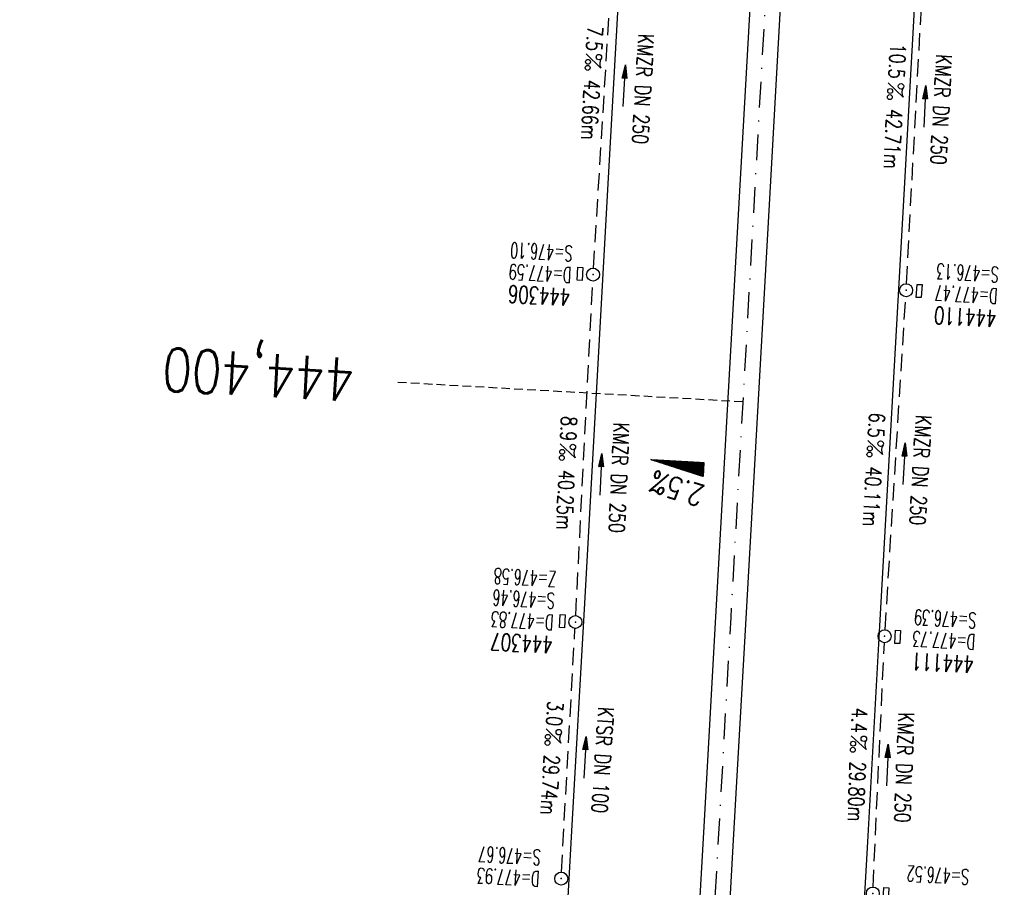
# Model space of a CAD drawing. Extents: x 459406 to 461721, y 413308 to 423218.
# Tile 109 of 256: x 460912 to 461026, y 417095 to 417195. Entities that reach past the tile are written whole.
import ezdxf
from ezdxf.enums import TextEntityAlignment as Align

# ---------------------------------------------------------------- set-up
doc = ezdxf.new("R2010")
doc.units = 0
doc.header["$LTSCALE"] = 2
doc.header["$MEASUREMENT"] = 0
for name, pattern in [('AUSGEZOGEN', [0]), ('GESTRICH-X2', [1.5, 1, -0.5]), ('GESTRICHELT', [0.75, 0.5, -0.25]), ('STRICHPT-X3', [3, 1.5, -0.75, 0, -0.75])]:
    doc.linetypes.add(name, pattern=pattern)
doc.layers.get('0').update_dxf_attribs({"linetype": 'AUSGEZOGEN'})
for name, color, linetype in [('ACHSE', 1, 'STRICHPT-X3'), ('FBR', 8, 'CONTINUOUS'), ('GEF', 7, 'AUSGEZOGEN'), ('HEKTOM', 1, 'GESTRICHELT'), ('KANAL', 7, 'GESTRICH-X2'), ('PFEIL', 7, 'CONTINUOUS'), ('RINNE', 200, 'CONTINUOUS'), ('SCHACHTNR', 6, 'CONTINUOUS'), ('SCHSYMBOL', 7, 'AUSGEZOGEN'), ('TEXTO', 4, 'CONTINUOUS'), ('TEXTU', 4, 'CONTINUOUS')]:
    doc.layers.add(name, color=color, linetype=linetype)
doc.styles.add('ROMANS', font='romans.shx', dxfattribs={"width": 0.8})

# ---------------------------------------------------------------- blocks, each defined once
blk = doc.blocks.new('PROM')
blk.add_line((1.57, 1.82), (0.02, 0.02))
for centre, radius in [((0.32, 1.51), 0.317), ((0.94, 0.29), 0.283), ((1.64, 0.29), 0.283)]:
    blk.add_circle(centre, radius)
blk.add_arc((0.99, 2.68), 1.03, 239.1414, 303.3549)
blk = doc.blocks.new('PFEIL2')
at = {"color": 0}
for p, q in [((0.88, 0), (-2.4, -0.01)), ((0.88, -0.27), (0.88, 0.28)), ((0.88, 0.28), (2.43, 0.01)), ((0.91, 0.27), (0.88, 0.26)), ((0.97, 0.26), (0.88, 0.25)), ((1.02, 0.25), (0.88, 0.23)), ((1.07, 0.24), (0.88, 0.21)), ((1.13, 0.23), (0.88, 0.19)), ((1.18, 0.22), (0.88, 0.17)), ((1.24, 0.21), (0.88, 0.15)), ((1.29, 0.21), (0.88, 0.14)), ((1.34, 0.2), (0.88, 0.12)), ((1.4, 0.19), (0.88, 0.1)), ((1.45, 0.18), (0.88, 0.08)), ((1.51, 0.17), (0.88, 0.06)), ((1.56, 0.16), (0.88, 0.04)), ((1.61, 0.15), (0.88, 0.02)), ((1.67, 0.14), (0.88, 0.01)), ((1.72, 0.13), (0.88, -0.01)), ((1.78, 0.12), (0.88, -0.03)), ((1.83, 0.11), (0.88, -0.05)), ((1.88, 0.1), (0.88, -0.07)), ((1.94, 0.09), (0.88, -0.09)), ((2.05, 0.08), (0.88, -0.12)), ((1.99, 0.08), (0.88, -0.11)), ((2.1, 0.07), (0.88, -0.14)), ((2.15, 0.06), (0.88, -0.16)), ((2.21, 0.05), (0.88, -0.18)), ((2.26, 0.04), (0.88, -0.2)), ((2.32, 0.03), (0.88, -0.22)), ((2.37, 0.02), (0.88, -0.23)), ((2.42, 0.01), (0.88, -0.25)), ((2.43, 0.01), (0.88, -0.27))]:
    blk.add_line(p, q, dxfattribs=at)
blk = doc.blocks.new('GST')
at = {"color": 0}
blk.add_circle((0, 0), 0.75, dxfattribs=at)
blk.add_point((0, 0), dxfattribs=at)
blk = doc.blocks.new('13')
blk.add_lwpolyline([(0.76, 1.22), (-0.75, 1.22), (-0.75, 1.8), (0.76, 1.8)], close=True)
at = {"rotation": 180}
blk.add_blockref('GST', (0, 0), dxfattribs=at)
blk = doc.blocks.new('10')
blk.add_blockref('GST', (0, 0))
blk = doc.blocks.new('17')
blk.add_lwpolyline([(-0.76, -1.22), (0.75, -1.22), (0.75, -1.8), (-0.76, -1.8)], close=True)
blk.add_blockref('GST', (0, 0))
blk = doc.blocks.new('*X8')
at = {"color": 0}
for p, q in [((725.83, 193.84), (727.44, 195.45)), ((725.83, 193.85), (727.43, 195.45)), ((725.83, 193.86), (727.42, 195.45)), ((725.83, 193.87), (727.41, 195.45)), ((725.83, 193.88), (727.4, 195.45)), ((725.83, 193.89), (727.39, 195.45)), ((725.83, 193.9), (727.38, 195.45)), ((725.83, 193.91), (727.37, 195.45)), ((725.83, 193.91), (727.37, 195.45)), ((725.83, 193.92), (727.36, 195.45)), ((725.83, 193.93), (727.35, 195.45)), ((725.83, 193.94), (727.34, 195.45)), ((725.83, 193.95), (727.33, 195.45)), ((725.83, 193.96), (727.32, 195.45)), ((725.83, 193.97), (727.31, 195.45)), ((725.83, 193.98), (727.3, 195.45)), ((725.83, 193.99), (727.29, 195.45)), ((725.83, 193.99), (727.29, 195.45)), ((725.83, 194), (727.28, 195.45)), ((725.83, 194.01), (727.27, 195.45)), ((725.83, 194.02), (727.26, 195.45)), ((725.83, 194.03), (727.25, 195.45)), ((725.83, 194.04), (727.24, 195.45)), ((725.83, 194.05), (727.23, 195.45)), ((725.83, 194.06), (727.22, 195.45)), ((725.83, 194.06), (727.21, 195.45)), ((725.83, 194.07), (727.21, 195.45)), ((725.83, 194.08), (727.2, 195.45)), ((725.83, 194.09), (727.19, 195.45)), ((725.83, 194.1), (727.18, 195.45)), ((725.83, 194.11), (727.17, 195.45)), ((725.83, 194.12), (727.16, 195.45)), ((725.83, 194.13), (727.15, 195.45)), ((725.83, 194.14), (727.14, 195.45)), ((725.83, 194.14), (727.14, 195.45)), ((725.83, 194.15), (727.13, 195.45)), ((725.83, 194.16), (727.12, 195.45)), ((725.83, 194.17), (727.11, 195.45)), ((725.83, 194.18), (727.1, 195.45)), ((725.83, 194.19), (727.09, 195.45)), ((725.83, 194.2), (727.08, 195.45)), ((725.83, 194.21), (727.07, 195.45)), ((725.83, 194.21), (727.06, 195.45)), ((725.83, 194.22), (727.06, 195.45)), ((725.83, 194.23), (727.05, 195.45)), ((725.83, 194.24), (727.04, 195.45)), ((725.83, 194.25), (727.03, 195.45)), ((725.83, 194.26), (727.02, 195.45)), ((725.83, 194.27), (727.01, 195.45)), ((725.83, 194.28), (727, 195.45)), ((725.83, 194.29), (726.99, 195.45)), ((725.83, 194.29), (726.99, 195.45)), ((725.83, 194.3), (726.98, 195.45)), ((725.83, 194.31), (726.97, 195.45)), ((725.83, 194.32), (726.96, 195.45)), ((725.83, 194.33), (726.95, 195.45)), ((725.83, 194.34), (726.94, 195.45)), ((725.83, 194.35), (726.93, 195.45)), ((725.83, 194.36), (726.92, 195.45)), ((725.83, 194.37), (726.91, 195.45)), ((725.83, 194.37), (726.91, 195.45)), ((725.83, 194.38), (726.9, 195.45)), ((725.83, 194.39), (726.89, 195.45)), ((725.83, 194.4), (726.88, 195.45)), ((725.83, 194.41), (726.87, 195.45)), ((725.83, 194.42), (726.86, 195.45)), ((725.83, 194.43), (726.85, 195.45)), ((725.83, 194.44), (726.84, 195.45)), ((725.83, 194.44), (726.83, 195.45)), ((725.83, 194.45), (726.83, 195.45)), ((725.83, 194.46), (726.82, 195.45)), ((725.83, 194.47), (726.81, 195.45)), ((725.83, 194.48), (726.8, 195.45)), ((725.83, 194.49), (726.79, 195.45)), ((725.83, 194.5), (726.78, 195.45)), ((725.83, 194.51), (726.77, 195.45)), ((725.83, 194.52), (726.76, 195.45)), ((725.83, 194.52), (726.76, 195.45)), ((725.83, 194.53), (726.75, 195.45)), ((725.83, 194.54), (726.74, 195.45)), ((725.83, 194.55), (726.73, 195.45)), ((725.83, 194.56), (726.72, 195.45)), ((725.83, 194.57), (726.71, 195.45)), ((725.83, 194.58), (726.7, 195.45)), ((725.83, 194.59), (726.69, 195.45)), ((725.83, 194.59), (726.68, 195.45)), ((725.83, 194.6), (726.68, 195.45)), ((725.83, 194.61), (726.67, 195.45)), ((725.83, 194.62), (726.66, 195.45)), ((725.83, 194.63), (726.65, 195.45)), ((725.83, 194.64), (726.64, 195.45)), ((725.83, 194.65), (726.63, 195.45)), ((725.83, 194.66), (726.62, 195.45)), ((725.83, 194.67), (726.61, 195.45)), ((725.83, 194.67), (726.61, 195.45)), ((725.83, 194.68), (726.6, 195.45)), ((725.83, 194.69), (726.59, 195.45)), ((725.83, 194.7), (726.58, 195.45)), ((725.83, 194.71), (726.57, 195.45)), ((725.83, 194.72), (726.56, 195.45)), ((725.83, 194.73), (726.55, 195.45)), ((725.83, 194.74), (726.54, 195.45)), ((725.83, 194.75), (726.53, 195.45)), ((725.83, 194.75), (726.53, 195.45)), ((725.83, 194.76), (726.52, 195.45)), ((725.83, 194.77), (726.51, 195.45)), ((725.83, 194.78), (726.5, 195.45)), ((725.83, 194.79), (726.49, 195.45)), ((725.83, 194.8), (726.48, 195.45)), ((725.83, 194.81), (726.47, 195.45)), ((725.83, 194.82), (726.46, 195.45)), ((725.83, 194.82), (726.45, 195.45)), ((725.83, 194.83), (726.45, 195.45)), ((725.83, 194.84), (726.44, 195.45)), ((725.83, 194.85), (726.43, 195.45)), ((725.83, 194.86), (726.42, 195.45)), ((725.83, 194.87), (726.41, 195.45)), ((725.83, 194.88), (726.4, 195.45)), ((725.83, 194.89), (726.39, 195.45)), ((725.83, 194.9), (726.38, 195.45)), ((725.83, 194.9), (726.38, 195.45)), ((725.83, 194.91), (726.37, 195.45)), ((725.83, 194.92), (726.36, 195.45)), ((725.83, 194.93), (726.35, 195.45)), ((725.83, 194.94), (726.34, 195.45)), ((725.83, 194.95), (726.33, 195.45)), ((725.83, 194.96), (726.32, 195.45)), ((725.83, 194.97), (726.31, 195.45)), ((725.83, 194.98), (726.3, 195.45)), ((725.83, 194.98), (726.3, 195.45)), ((725.83, 194.99), (726.29, 195.45)), ((725.83, 195), (726.28, 195.45)), ((725.83, 195.01), (726.27, 195.45)), ((725.83, 195.02), (726.26, 195.45)), ((725.83, 195.03), (726.25, 195.45)), ((725.83, 195.04), (726.24, 195.45)), ((725.83, 195.05), (726.23, 195.45)), ((725.83, 195.05), (726.22, 195.45)), ((725.83, 195.06), (726.22, 195.45)), ((725.83, 195.07), (726.21, 195.45)), ((725.83, 195.08), (726.2, 195.45)), ((725.83, 195.09), (726.19, 195.45)), ((725.83, 195.1), (726.18, 195.45)), ((725.83, 195.11), (726.17, 195.45)), ((725.83, 195.12), (726.16, 195.45)), ((725.83, 195.13), (726.15, 195.45)), ((725.83, 195.13), (726.15, 195.45)), ((725.83, 195.14), (726.14, 195.45)), ((725.83, 195.15), (726.13, 195.45)), ((725.83, 195.16), (726.12, 195.45)), ((725.83, 195.17), (726.11, 195.45)), ((725.83, 195.18), (726.1, 195.45)), ((725.83, 195.19), (726.09, 195.45)), ((725.83, 195.2), (726.08, 195.45)), ((725.83, 195.2), (726.07, 195.45)), ((725.83, 195.21), (726.07, 195.45)), ((725.83, 195.22), (726.06, 195.45)), ((725.83, 195.23), (726.05, 195.45)), ((725.83, 195.24), (726.04, 195.45)), ((725.83, 195.25), (726.03, 195.45)), ((725.83, 195.26), (726.02, 195.45)), ((725.83, 195.27), (726.01, 195.45)), ((725.83, 195.28), (726, 195.45)), ((725.83, 195.28), (726, 195.45)), ((725.83, 195.29), (725.99, 195.45)), ((725.83, 195.3), (725.98, 195.45)), ((725.83, 195.31), (725.97, 195.45)), ((725.83, 195.32), (725.96, 195.45)), ((725.83, 195.33), (725.95, 195.45)), ((725.83, 195.34), (725.94, 195.45)), ((725.83, 195.35), (725.93, 195.45)), ((725.83, 195.36), (725.92, 195.45)), ((725.83, 195.36), (725.92, 195.45)), ((725.83, 195.37), (725.91, 195.45)), ((725.83, 195.38), (725.9, 195.45)), ((725.83, 195.39), (725.89, 195.45)), ((725.83, 195.4), (725.88, 195.45)), ((725.83, 195.41), (725.87, 195.45)), ((725.83, 195.42), (725.86, 195.45)), ((725.83, 195.43), (725.85, 195.45)), ((725.83, 195.43), (725.84, 195.45)), ((725.83, 195.44), (725.84, 195.45)), ((725.83, 193.83), (727.43, 195.43)), ((725.83, 193.82), (727.43, 195.42)), ((725.83, 193.81), (727.43, 195.41)), ((725.83, 193.8), (727.42, 195.4)), ((725.83, 193.79), (727.42, 195.38)), ((725.83, 193.78), (727.42, 195.37)), ((725.83, 193.77), (727.41, 195.36)), ((725.83, 193.76), (727.41, 195.35)), ((725.83, 193.76), (727.41, 195.34)), ((725.83, 193.75), (727.4, 195.32)), ((725.83, 193.74), (727.4, 195.31)), ((725.83, 193.73), (727.4, 195.3)), ((725.83, 193.72), (727.4, 195.29)), ((725.83, 193.71), (727.39, 195.28)), ((725.83, 193.7), (727.39, 195.26)), ((725.83, 193.69), (727.39, 195.25)), ((725.83, 193.68), (727.38, 195.24)), ((725.83, 193.68), (727.38, 195.23)), ((725.83, 193.67), (727.38, 195.22)), ((725.83, 193.66), (727.37, 195.2)), ((725.83, 193.65), (727.37, 195.19)), ((725.83, 193.64), (727.37, 195.18)), ((725.83, 193.63), (727.36, 195.17)), ((725.83, 193.62), (727.36, 195.16)), ((725.83, 193.61), (727.36, 195.14)), ((725.83, 193.61), (727.35, 195.13)), ((725.83, 193.6), (727.35, 195.12)), ((725.83, 193.59), (727.35, 195.11)), ((725.83, 193.58), (727.34, 195.1)), ((725.83, 193.57), (727.34, 195.08)), ((725.83, 193.56), (727.34, 195.07)), ((725.83, 193.55), (727.34, 195.06)), ((725.83, 193.54), (727.33, 195.05)), ((725.83, 193.53), (727.33, 195.04)), ((725.83, 193.53), (727.33, 195.02)), ((725.83, 193.52), (727.32, 195.01)), ((725.83, 193.51), (727.32, 195)), ((725.83, 193.5), (727.32, 194.99)), ((725.83, 193.49), (727.31, 194.98)), ((725.83, 193.48), (727.31, 194.96)), ((725.83, 193.47), (727.31, 194.95)), ((725.83, 193.46), (727.3, 194.94)), ((725.83, 193.45), (727.3, 194.93)), ((725.83, 193.45), (727.3, 194.92)), ((725.83, 193.44), (727.29, 194.91)), ((725.83, 193.43), (727.29, 194.89)), ((725.83, 193.42), (727.29, 194.88)), ((725.83, 193.41), (727.29, 194.87)), ((725.83, 193.4), (727.28, 194.86)), ((725.83, 193.39), (727.28, 194.85)), ((725.83, 193.38), (727.28, 194.83)), ((725.83, 193.38), (727.27, 194.82)), ((725.83, 193.37), (727.27, 194.81)), ((725.83, 193.36), (727.27, 194.8)), ((725.83, 193.35), (727.26, 194.79)), ((725.83, 193.34), (727.26, 194.77)), ((725.83, 193.33), (727.26, 194.76)), ((725.83, 193.32), (727.25, 194.75)), ((725.83, 193.31), (727.25, 194.74)), ((725.83, 193.3), (727.25, 194.73)), ((725.83, 193.3), (727.24, 194.71)), ((725.83, 193.29), (727.24, 194.7)), ((725.83, 193.28), (727.24, 194.69)), ((725.83, 193.27), (727.23, 194.68)), ((725.83, 193.26), (727.23, 194.67)), ((725.83, 193.25), (727.23, 194.65)), ((725.83, 193.24), (727.23, 194.64)), ((725.83, 193.23), (727.22, 194.63)), ((725.83, 193.22), (727.22, 194.62)), ((725.83, 193.22), (727.22, 194.61)), ((725.83, 193.21), (727.21, 194.59)), ((725.83, 193.2), (727.21, 194.58)), ((725.83, 193.19), (727.21, 194.57)), ((725.83, 193.18), (727.2, 194.56)), ((725.83, 193.17), (727.2, 194.55)), ((725.83, 193.16), (727.2, 194.53)), ((725.83, 193.15), (727.19, 194.52)), ((725.83, 193.15), (727.19, 194.51)), ((725.83, 193.14), (727.19, 194.5)), ((725.83, 193.13), (727.18, 194.49)), ((725.83, 193.12), (727.18, 194.47)), ((725.83, 193.11), (727.18, 194.46)), ((725.83, 193.1), (727.17, 194.45)), ((725.83, 193.09), (727.17, 194.44)), ((725.83, 193.08), (727.17, 194.43)), ((725.83, 193.07), (727.17, 194.41)), ((725.83, 193.07), (727.16, 194.4)), ((725.83, 193.06), (727.16, 194.39)), ((725.83, 193.05), (727.16, 194.38)), ((725.83, 193.04), (727.15, 194.37)), ((725.83, 193.03), (727.15, 194.35)), ((725.83, 193.02), (727.15, 194.34)), ((725.83, 193.01), (727.14, 194.33)), ((725.83, 193), (727.14, 194.32)), ((725.83, 193), (727.14, 194.31)), ((725.83, 192.99), (727.13, 194.29)), ((725.83, 192.98), (727.13, 194.28)), ((725.83, 192.97), (727.13, 194.27)), ((725.83, 192.96), (727.12, 194.26)), ((725.83, 192.95), (727.12, 194.25)), ((725.83, 192.94), (727.12, 194.23)), ((725.83, 192.93), (727.11, 194.22)), ((725.83, 192.92), (727.11, 194.21)), ((725.83, 192.92), (727.11, 194.2)), ((725.83, 192.91), (727.11, 194.19)), ((725.83, 192.9), (727.1, 194.17)), ((725.83, 192.89), (727.1, 194.16)), ((725.83, 192.88), (727.1, 194.15)), ((725.83, 192.87), (727.09, 194.14)), ((725.83, 192.86), (727.09, 194.13)), ((725.83, 192.85), (727.09, 194.11)), ((725.83, 192.84), (727.08, 194.1)), ((725.83, 192.84), (727.08, 194.09)), ((725.83, 192.83), (727.08, 194.08)), ((725.83, 192.82), (727.07, 194.07)), ((725.83, 192.81), (727.07, 194.05)), ((725.83, 192.8), (727.07, 194.04)), ((725.83, 192.79), (727.06, 194.03)), ((725.83, 192.78), (727.06, 194.02)), ((725.83, 192.77), (727.06, 194.01)), ((725.83, 192.77), (727.05, 193.99)), ((725.83, 192.76), (727.05, 193.98)), ((725.83, 192.75), (727.05, 193.97)), ((725.83, 192.74), (727.05, 193.96)), ((725.83, 192.73), (727.04, 193.95)), ((725.83, 192.72), (727.04, 193.93)), ((725.83, 192.71), (727.04, 193.92)), ((725.83, 192.7), (727.03, 193.91)), ((725.83, 192.69), (727.03, 193.9)), ((725.83, 192.69), (727.03, 193.89)), ((725.83, 192.68), (727.02, 193.87)), ((725.83, 192.67), (727.02, 193.86)), ((725.83, 192.66), (727.02, 193.85)), ((725.83, 192.65), (727.01, 193.84)), ((725.83, 192.64), (727.01, 193.83)), ((725.83, 192.63), (727.01, 193.81)), ((725.83, 192.62), (727, 193.8)), ((725.83, 192.62), (727, 193.79)), ((725.83, 192.61), (727, 193.78)), ((725.83, 192.6), (726.99, 193.77)), ((725.83, 192.59), (726.99, 193.75)), ((725.83, 192.58), (726.99, 193.74)), ((725.83, 192.57), (726.99, 193.73)), ((725.83, 192.56), (726.98, 193.72)), ((725.83, 192.55), (726.98, 193.71)), ((725.83, 192.54), (726.98, 193.69)), ((725.83, 192.54), (726.97, 193.68)), ((725.83, 192.53), (726.97, 193.67)), ((725.83, 192.52), (726.97, 193.66)), ((725.83, 192.51), (726.96, 193.65)), ((725.83, 192.5), (726.96, 193.63)), ((725.83, 192.49), (726.96, 193.62)), ((725.83, 192.48), (726.95, 193.61)), ((725.83, 192.47), (726.95, 193.6)), ((725.83, 192.46), (726.95, 193.59)), ((725.83, 192.46), (726.94, 193.57)), ((725.83, 192.45), (726.94, 193.56)), ((725.83, 192.44), (726.94, 193.55)), ((725.83, 192.43), (726.94, 193.54)), ((725.83, 192.42), (726.93, 193.53)), ((725.83, 192.41), (726.93, 193.51)), ((725.83, 192.4), (726.93, 193.5)), ((725.83, 192.39), (726.92, 193.49)), ((725.83, 192.39), (726.92, 193.48)), ((725.83, 192.38), (726.92, 193.47)), ((725.83, 192.37), (726.91, 193.45)), ((725.83, 192.36), (726.91, 193.44)), ((725.83, 192.35), (726.91, 193.43)), ((725.83, 192.34), (726.9, 193.42)), ((725.83, 192.33), (726.9, 193.41)), ((725.83, 192.32), (726.9, 193.39)), ((725.83, 192.31), (726.89, 193.38)), ((725.83, 192.31), (726.89, 193.37)), ((725.83, 192.3), (726.89, 193.36)), ((725.83, 192.29), (726.88, 193.35)), ((725.83, 192.28), (726.88, 193.33)), ((725.83, 192.27), (726.88, 193.32)), ((725.83, 192.26), (726.88, 193.31)), ((725.83, 192.25), (726.87, 193.3)), ((725.83, 192.24), (726.87, 193.29)), ((725.83, 192.24), (726.87, 193.27)), ((725.83, 192.23), (726.86, 193.26)), ((725.83, 192.22), (726.86, 193.25)), ((725.83, 192.21), (726.86, 193.24)), ((725.83, 192.2), (726.85, 193.23)), ((725.83, 192.19), (726.85, 193.21)), ((725.83, 192.18), (726.85, 193.2)), ((725.83, 192.17), (726.84, 193.19)), ((725.83, 192.16), (726.84, 193.18)), ((725.83, 192.16), (726.84, 193.17)), ((725.83, 192.15), (726.83, 193.15)), ((725.83, 192.14), (726.83, 193.14)), ((725.83, 192.13), (726.83, 193.13)), ((725.83, 192.12), (726.82, 193.12)), ((725.83, 192.11), (726.82, 193.11)), ((725.83, 192.1), (726.82, 193.09)), ((725.83, 192.09), (726.82, 193.08)), ((725.83, 192.08), (726.81, 193.07)), ((725.83, 192.08), (726.81, 193.06)), ((725.83, 192.07), (726.81, 193.05)), ((725.83, 192.06), (726.8, 193.03)), ((725.83, 192.05), (726.8, 193.02)), ((725.83, 192.04), (726.8, 193.01)), ((725.83, 192.03), (726.79, 193)), ((725.83, 192.02), (726.79, 192.99)), ((725.83, 192.01), (726.79, 192.97)), ((725.83, 192.01), (726.78, 192.96)), ((725.83, 192), (726.78, 192.95)), ((725.83, 191.99), (726.78, 192.94)), ((725.83, 191.98), (726.77, 192.93)), ((725.83, 191.97), (726.77, 192.91)), ((725.83, 191.96), (726.77, 192.9)), ((725.83, 191.95), (726.76, 192.89)), ((725.83, 191.94), (726.76, 192.88)), ((725.83, 191.93), (726.76, 192.87)), ((725.83, 191.93), (726.76, 192.85)), ((725.83, 191.92), (726.75, 192.84)), ((725.83, 191.91), (726.75, 192.83)), ((725.83, 191.9), (726.75, 192.82)), ((725.83, 191.89), (726.74, 192.81)), ((725.83, 191.88), (726.74, 192.79)), ((725.83, 191.87), (726.74, 192.78)), ((725.83, 191.86), (726.73, 192.77)), ((725.83, 191.85), (726.73, 192.76)), ((725.83, 191.85), (726.73, 192.75)), ((725.83, 191.84), (726.72, 192.73)), ((725.83, 191.83), (726.72, 192.72)), ((725.83, 191.82), (726.72, 192.71)), ((725.83, 191.81), (726.71, 192.7)), ((725.83, 191.8), (726.71, 192.69)), ((725.83, 191.79), (726.71, 192.67)), ((725.83, 191.78), (726.7, 192.66)), ((725.83, 191.78), (726.7, 192.65)), ((725.83, 191.77), (726.7, 192.64)), ((725.83, 191.76), (726.7, 192.63)), ((725.83, 191.75), (726.69, 192.61)), ((725.83, 191.74), (726.69, 192.6)), ((725.83, 191.73), (726.69, 192.59)), ((725.83, 191.72), (726.68, 192.58)), ((725.83, 191.71), (726.68, 192.57)), ((725.83, 191.7), (726.68, 192.55)), ((725.83, 191.7), (726.67, 192.54)), ((725.83, 191.69), (726.67, 192.53)), ((725.83, 191.68), (726.67, 192.52)), ((725.83, 191.67), (726.66, 192.51)), ((725.83, 191.66), (726.66, 192.49)), ((725.83, 191.65), (726.66, 192.48)), ((725.83, 191.64), (726.65, 192.47)), ((725.83, 191.63), (726.65, 192.46)), ((725.83, 191.63), (726.65, 192.45)), ((725.83, 191.62), (726.64, 192.43)), ((725.83, 191.61), (726.64, 192.42)), ((725.83, 191.6), (726.64, 192.41)), ((725.83, 191.59), (726.64, 192.4)), ((725.83, 191.58), (726.63, 192.39)), ((725.83, 191.57), (726.63, 192.37)), ((725.83, 191.56), (726.63, 192.36)), ((725.83, 191.55), (726.62, 192.35)), ((725.83, 191.55), (726.62, 192.34)), ((725.83, 191.54), (726.62, 192.33)), ((725.83, 191.53), (726.61, 192.31)), ((725.83, 191.52), (726.61, 192.3)), ((725.83, 191.51), (726.61, 192.29)), ((725.83, 191.5), (726.6, 192.28)), ((725.83, 191.49), (726.6, 192.27)), ((725.83, 191.48), (726.6, 192.25)), ((725.83, 191.47), (726.59, 192.24)), ((725.83, 191.47), (726.59, 192.23)), ((725.83, 191.46), (726.59, 192.22)), ((725.83, 191.45), (726.59, 192.21)), ((725.83, 191.44), (726.58, 192.19)), ((725.83, 191.43), (726.58, 192.18)), ((725.83, 191.42), (726.58, 192.17)), ((725.83, 191.41), (726.57, 192.16)), ((725.83, 191.4), (726.57, 192.15)), ((725.83, 191.4), (726.57, 192.13)), ((725.83, 191.39), (726.56, 192.12)), ((725.83, 191.38), (726.56, 192.11)), ((725.83, 191.37), (726.56, 192.1)), ((725.83, 191.36), (726.55, 192.09)), ((725.83, 191.35), (726.55, 192.07)), ((725.83, 191.34), (726.55, 192.06)), ((725.83, 191.33), (726.54, 192.05)), ((725.83, 191.32), (726.54, 192.04)), ((725.83, 191.32), (726.54, 192.03)), ((725.83, 191.31), (726.53, 192.01)), ((725.83, 191.3), (726.53, 192)), ((725.83, 191.29), (726.53, 191.99)), ((725.83, 191.28), (726.53, 191.98)), ((725.83, 191.27), (726.52, 191.97)), ((725.83, 191.26), (726.52, 191.95)), ((725.83, 191.25), (726.52, 191.94)), ((725.83, 191.25), (726.51, 191.93)), ((725.83, 191.24), (726.51, 191.92)), ((725.83, 191.23), (726.51, 191.91)), ((725.83, 191.22), (726.5, 191.89)), ((725.83, 191.21), (726.5, 191.88)), ((725.83, 191.2), (726.5, 191.87)), ((725.83, 191.19), (726.49, 191.86)), ((725.83, 191.18), (726.49, 191.85)), ((725.83, 191.17), (726.49, 191.84)), ((725.83, 191.17), (726.48, 191.82)), ((725.83, 191.16), (726.48, 191.81)), ((725.83, 191.15), (726.48, 191.8)), ((725.83, 191.14), (726.47, 191.79)), ((725.83, 191.13), (726.47, 191.78)), ((725.83, 191.12), (726.47, 191.76)), ((725.83, 191.11), (726.47, 191.75)), ((725.83, 191.1), (726.46, 191.74)), ((725.83, 191.09), (726.46, 191.73)), ((725.83, 191.09), (726.46, 191.72)), ((725.83, 191.08), (726.45, 191.7)), ((725.83, 191.07), (726.45, 191.69)), ((725.83, 191.06), (726.45, 191.68)), ((725.83, 191.05), (726.44, 191.67)), ((725.83, 191.04), (726.44, 191.66)), ((725.83, 191.03), (726.44, 191.64)), ((725.83, 191.02), (726.43, 191.63)), ((725.83, 191.02), (726.43, 191.62)), ((725.83, 191.01), (726.43, 191.61)), ((725.83, 191), (726.42, 191.6)), ((725.83, 190.99), (726.42, 191.58)), ((725.83, 190.98), (726.42, 191.57)), ((725.83, 190.97), (726.41, 191.56)), ((725.83, 190.96), (726.41, 191.55)), ((725.83, 190.95), (726.41, 191.54)), ((725.83, 190.94), (726.41, 191.52)), ((725.83, 190.94), (726.4, 191.51)), ((725.83, 190.93), (726.4, 191.5)), ((725.83, 190.92), (726.4, 191.49)), ((725.83, 190.91), (726.39, 191.48)), ((725.83, 190.9), (726.39, 191.46)), ((725.83, 190.89), (726.39, 191.45)), ((725.83, 190.88), (726.38, 191.44)), ((725.83, 190.87), (726.38, 191.43)), ((725.83, 190.87), (726.38, 191.42)), ((725.83, 190.86), (726.37, 191.4)), ((725.83, 190.85), (726.37, 191.39)), ((725.83, 190.84), (726.37, 191.38)), ((725.83, 190.83), (726.36, 191.37)), ((725.83, 190.82), (726.36, 191.36)), ((725.83, 190.81), (726.36, 191.34)), ((725.83, 190.8), (726.35, 191.33)), ((725.83, 190.79), (726.35, 191.32)), ((725.83, 190.79), (726.35, 191.31)), ((725.83, 190.78), (726.35, 191.3)), ((725.83, 190.77), (726.34, 191.28)), ((725.83, 190.76), (726.34, 191.27)), ((725.83, 190.75), (726.34, 191.26)), ((725.83, 190.74), (726.33, 191.25)), ((725.83, 190.73), (726.33, 191.24)), ((725.83, 190.72), (726.33, 191.22)), ((725.83, 190.71), (726.32, 191.21)), ((725.83, 190.71), (726.32, 191.2)), ((725.83, 190.7), (726.32, 191.19)), ((725.83, 190.69), (726.31, 191.18)), ((725.83, 190.68), (726.31, 191.16)), ((725.83, 190.67), (726.31, 191.15)), ((725.83, 190.66), (726.3, 191.14)), ((725.83, 190.65), (726.3, 191.13)), ((725.83, 190.64), (726.3, 191.12)), ((725.83, 190.64), (726.29, 191.1)), ((725.83, 190.63), (726.29, 191.09)), ((725.83, 190.62), (726.29, 191.08)), ((725.83, 190.61), (726.29, 191.07)), ((725.83, 190.6), (726.28, 191.06)), ((725.83, 190.59), (726.28, 191.04)), ((725.83, 190.58), (726.28, 191.03)), ((725.83, 190.57), (726.27, 191.02)), ((725.83, 190.56), (726.27, 191.01)), ((725.83, 190.56), (726.27, 191)), ((725.83, 190.55), (726.26, 190.98)), ((725.83, 190.54), (726.26, 190.97)), ((725.83, 190.53), (726.26, 190.96)), ((725.83, 190.52), (726.25, 190.95)), ((725.83, 190.51), (726.25, 190.94)), ((725.83, 190.5), (726.25, 190.92)), ((725.83, 190.49), (726.24, 190.91)), ((725.83, 190.48), (726.24, 190.9)), ((725.83, 190.48), (726.24, 190.89)), ((725.83, 190.47), (726.24, 190.88)), ((725.83, 190.46), (726.23, 190.86)), ((725.83, 190.45), (726.23, 190.85)), ((725.83, 190.44), (726.23, 190.84)), ((725.83, 190.43), (726.22, 190.83)), ((725.83, 190.42), (726.22, 190.82)), ((725.83, 190.41), (726.22, 190.8)), ((725.83, 190.41), (726.21, 190.79)), ((725.83, 190.4), (726.21, 190.78)), ((725.83, 190.39), (726.21, 190.77)), ((725.83, 190.38), (726.2, 190.76)), ((725.83, 190.37), (726.2, 190.74)), ((725.83, 190.36), (726.2, 190.73)), ((725.83, 190.35), (726.19, 190.72)), ((725.83, 190.34), (726.19, 190.71)), ((725.83, 190.33), (726.19, 190.7)), ((725.83, 190.33), (726.18, 190.68)), ((725.83, 190.32), (726.18, 190.67)), ((725.83, 190.31), (726.18, 190.66)), ((725.83, 190.3), (726.18, 190.65)), ((725.83, 190.29), (726.17, 190.64)), ((725.83, 190.28), (726.17, 190.62)), ((725.83, 190.27), (726.17, 190.61)), ((725.83, 190.26), (726.16, 190.6)), ((725.83, 190.26), (726.16, 190.59)), ((725.83, 190.25), (726.16, 190.58)), ((725.83, 190.24), (726.15, 190.56)), ((725.83, 190.23), (726.15, 190.55)), ((725.83, 190.22), (726.15, 190.54)), ((725.83, 190.21), (726.14, 190.53)), ((725.83, 190.2), (726.14, 190.52)), ((725.83, 190.19), (726.14, 190.5)), ((725.83, 190.18), (726.13, 190.49)), ((725.83, 190.18), (726.13, 190.48)), ((725.83, 190.17), (726.13, 190.47)), ((725.83, 190.16), (726.12, 190.46)), ((725.83, 190.15), (726.12, 190.44)), ((725.83, 190.14), (726.12, 190.43)), ((725.83, 190.13), (726.12, 190.42)), ((725.83, 190.12), (726.11, 190.41)), ((725.83, 190.11), (726.11, 190.4)), ((725.83, 190.1), (726.11, 190.38)), ((725.83, 190.1), (726.1, 190.37)), ((725.83, 190.09), (726.1, 190.36)), ((725.83, 190.08), (726.1, 190.35)), ((725.83, 190.07), (726.09, 190.34)), ((725.83, 190.06), (726.09, 190.32)), ((725.83, 190.05), (726.09, 190.31)), ((725.83, 190.04), (726.08, 190.3)), ((725.83, 190.03), (726.08, 190.29)), ((725.83, 190.03), (726.08, 190.28)), ((725.83, 190.02), (726.07, 190.26)), ((725.83, 190.01), (726.07, 190.25)), ((725.83, 190), (726.07, 190.24)), ((725.83, 189.99), (726.06, 190.23)), ((725.83, 189.98), (726.06, 190.22)), ((725.83, 189.97), (726.06, 190.2)), ((725.83, 189.96), (726.06, 190.19)), ((725.83, 189.95), (726.05, 190.18)), ((725.83, 189.95), (726.05, 190.17)), ((725.83, 189.94), (726.05, 190.16)), ((725.83, 189.93), (726.04, 190.14)), ((725.83, 189.92), (726.04, 190.13)), ((725.83, 189.91), (726.04, 190.12)), ((725.83, 189.9), (726.03, 190.11)), ((725.83, 189.89), (726.03, 190.1)), ((725.83, 189.88), (726.03, 190.08)), ((725.83, 189.88), (726.02, 190.07)), ((725.83, 189.87), (726.02, 190.06)), ((725.83, 189.86), (726.02, 190.05)), ((725.83, 189.85), (726.01, 190.04)), ((725.83, 189.84), (726.01, 190.02)), ((725.83, 189.83), (726.01, 190.01)), ((725.83, 189.82), (726, 190)), ((725.83, 189.81), (726, 189.99)), ((725.83, 189.8), (726, 189.98)), ((725.83, 189.8), (726, 189.96)), ((725.83, 189.79), (725.99, 189.95)), ((725.83, 189.78), (725.99, 189.94)), ((725.83, 189.77), (725.99, 189.93)), ((725.83, 189.76), (725.98, 189.92)), ((725.83, 189.75), (725.98, 189.9)), ((725.83, 189.74), (725.98, 189.89)), ((725.83, 189.73), (725.97, 189.88)), ((725.83, 189.72), (725.97, 189.87)), ((725.83, 189.72), (725.97, 189.86)), ((725.83, 189.71), (725.96, 189.84)), ((725.83, 189.7), (725.96, 189.83)), ((725.83, 189.69), (725.96, 189.82)), ((725.83, 189.68), (725.95, 189.81)), ((725.83, 189.67), (725.95, 189.8)), ((725.83, 189.66), (725.95, 189.78)), ((725.83, 189.65), (725.94, 189.77)), ((725.83, 189.65), (725.94, 189.76)), ((725.83, 189.64), (725.94, 189.75)), ((725.83, 189.63), (725.94, 189.74)), ((725.83, 189.62), (725.93, 189.72)), ((725.83, 189.61), (725.93, 189.71)), ((725.83, 189.6), (725.93, 189.7)), ((725.83, 189.59), (725.92, 189.69)), ((725.83, 189.58), (725.92, 189.68)), ((725.83, 189.57), (725.92, 189.66)), ((725.83, 189.57), (725.91, 189.65)), ((725.83, 189.56), (725.91, 189.64)), ((725.83, 189.55), (725.91, 189.63)), ((725.83, 189.54), (725.9, 189.62)), ((725.83, 189.53), (725.9, 189.6)), ((725.83, 189.52), (725.9, 189.59)), ((725.83, 189.51), (725.89, 189.58)), ((725.83, 189.5), (725.89, 189.57)), ((725.83, 189.49), (725.89, 189.56)), ((725.83, 189.49), (725.89, 189.54)), ((725.83, 189.48), (725.88, 189.53)), ((725.83, 189.47), (725.88, 189.52)), ((725.83, 189.46), (725.88, 189.51)), ((725.83, 189.45), (725.87, 189.5)), ((725.83, 189.44), (725.87, 189.48)), ((725.83, 189.43), (725.87, 189.47)), ((725.83, 189.42), (725.86, 189.46)), ((725.83, 189.42), (725.86, 189.45)), ((725.83, 189.41), (725.86, 189.44)), ((725.83, 189.4), (725.85, 189.42)), ((725.83, 189.39), (725.85, 189.41)), ((725.83, 189.38), (725.85, 189.4)), ((725.83, 189.37), (725.84, 189.39)), ((725.83, 189.36), (725.84, 189.38)), ((725.83, 189.35), (725.84, 189.36)), ((725.83, 189.34), (725.83, 189.35)), ((725.83, 189.34), (725.83, 189.34))]:
    blk.add_line(p, q, dxfattribs=at)
blk = doc.blocks.new('GEF')
at = {"color": 0}
for p, q in [((0.01, 0.02), (0.01, 6.15)), ((1.62, 6.15), (0.01, 0.02)), ((0.01, 6.15), (1.62, 6.15))]:
    blk.add_line(p, q, dxfattribs=at)
blk.add_blockref('*X8', (-725.82, -189.3), dxfattribs=at)

msp = doc.modelspace()

# ---------------------------------------------------------------- linework, layer by layer
at = {"layer": 'ACHSE', "flags": 128}
msp.add_lwpolyline([(461161.88, 420437.76, -0.000001), (461165.78, 420419.42, -0.000002), (461167.09, 420413.31), (461177.49, 420364.41), (461187.91, 420315.5), (461193.11, 420291.05), (461198.32, 420266.6, 0.000013), (461200.55, 420256.1, -0.000008), (461202.78, 420245.61, -0.000126), (461202.84, 420245.34, -0.000011), (461203.52, 420242.15, -0.001203), (461205.52, 420232.59, -0.000771), (461208.59, 420217.67, -0.001324), (461210.77, 420206.86, -0.001044), (461213.46, 420193.14, -0.001041), (461215.82, 420180.84, -0.001046), (461218.13, 420168.58, -0.001043), (461220.38, 420156.31, -0.00104), (461222.59, 420143.98, -0.00104), (461224.74, 420131.65, -0.001043), (461226.84, 420119.35, -0.001046), (461228.88, 420107.04, -0.001042), (461230.89, 420094.68, -0.001044), (461232.83, 420082.32, -0.001045), (461234.73, 420069.98, -0.001048), (461236.57, 420057.6, -0.00105), (461238.36, 420045.24, -0.001042), (461240.1, 420032.88, -0.00104), (461241.79, 420020.48, -0.001038), (461243.43, 420008.07, -0.00104), (461245.01, 419995.69, -0.001048), (461246.55, 419983.28, -0.001048), (461248.03, 419970.87, -0.001045), (461249.46, 419958.47, -0.001042), (461250.84, 419946.03, -0.00104), (461252.16, 419933.58, -0.001043), (461253.44, 419921.16, -0.001047), (461254.66, 419908.73, -0.001046), (461255.83, 419896.28, -0.001044), (461256.95, 419883.83, -0.001044), (461258.01, 419871.37, -0.001042), (461259.03, 419858.92, -0.001041), (461259.99, 419846.45, -0.001045), (461260.9, 419833.96, -0.00105), (461261.76, 419821.51, -0.001044), (461262.56, 419809.09, -0.001035), (461263.31, 419796.56, -0.001039), (461264.02, 419784.01, -0.001052), (461264.67, 419771.6, -0.001051), (461265.26, 419759.2, -0.001036), (461265.81, 419746.63, -0.001035), (461266.31, 419734.06, -0.001048), (461266.74, 419721.64, -0.001053), (461267.13, 419709.21, -0.001043), (461267.47, 419696.65, -0.001038), (461267.78, 419683.02, -0.001246), (461267.99, 419671.66, -0.000845), (461268.2, 419656.35, -0.001335), (461268.29, 419646.66, -0.000076), (461268.34, 419639.67, -0.000344), (461268.35, 419638.12, -0.000008), (461268.39, 419629.89, 0.000017), (461268.44, 419621.66, 0.000001), (461268.5, 419609.16, -0.000009), (461268.57, 419596.66, -0.000011), (461268.64, 419584.16, 0.000013), (461268.7, 419571.66, 0.000007), (461268.77, 419559.16, -0.00001), (461268.84, 419546.66), (461269.1, 419496.66), (461269.37, 419446.66), (461269.63, 419396.66), (461269.9, 419346.67), (461270.16, 419296.67), (461270.43, 419246.67), (461270.69, 419196.67), (461270.96, 419146.67), (461271.22, 419096.67), (461271.49, 419046.67), (461271.75, 418996.67, -0.00001), (461271.82, 418984.17, 0.000007), (461271.88, 418971.67, 0.000013), (461271.95, 418959.17, -0.00001), (461272.02, 418946.67, -0.00001), (461272.08, 418934.17, 0.00001), (461272.15, 418921.67, 0.00001), (461272.21, 418909.17, -0.00001), (461272.28, 418896.67, -0.00001), (461272.35, 418884.17, 0.00001), (461272.41, 418871.67, 0.00001), (461272.48, 418859.17, -0.000008), (461272.55, 418846.67, -0.000012), (461272.61, 418834.17, 0.000001), (461272.68, 418821.67, 0.000028), (461272.72, 418813.34, -0.000014), (461272.77, 418805, -0.000517), (461272.77, 418803.54, -0.00011), (461272.79, 418796.67, -0.00198), (461272.78, 418786.97, -0.001256), (461272.67, 418771.67, -0.001874), (461272.51, 418760.32, -0.00156), (461272.22, 418746.68, -0.001561), (461271.89, 418734.16, -0.001568), (461271.47, 418721.69, -0.001564), (461270.98, 418709.23, -0.001556), (461270.41, 418696.71, -0.001558), (461269.76, 418684.2, -0.001564), (461269.03, 418671.75, -0.001572), (461268.22, 418659.29, -0.001568), (461267.34, 418646.81, -0.001561), (461266.38, 418634.35, -0.001559), (461265.34, 418621.89, -0.001562), (461264.22, 418609.41, -0.001569), (461263.02, 418597, -0.001568), (461261.75, 418584.58, -0.001563), (461260.4, 418572.14, -0.001556), (461258.97, 418559.71, -0.001558), (461257.46, 418547.31, -0.001565), (461255.88, 418534.9, -0.001566), (461254.22, 418522.52, -0.001565), (461252.48, 418510.16, -0.001561), (461250.66, 418497.77, -0.001562), (461248.77, 418485.4, -0.001565), (461246.8, 418473.07, -0.001567), (461244.75, 418460.75, -0.001565), (461242.63, 418448.42, -0.001562), (461240.43, 418436.12, -0.001561), (461238.15, 418423.83, -0.001563), (461235.79, 418411.54, -0.001567), (461233.36, 418399.29, -0.001565), (461230.85, 418387.07, -0.00156), (461228.26, 418374.82, -0.001559), (461225.6, 418362.59, -0.001563), (461222.86, 418350.41, -0.001567), (461220.05, 418338.24, -0.001564), (461217.16, 418326.07, -0.001562), (461214.19, 418313.92, -0.001563), (461211.15, 418301.8, -0.001563), (461207.62, 418288.1, -0.002038), (461204.84, 418277.61, -0.001089), (461200.88, 418263.05, -0.001658), (461198.22, 418253.5, -0.000013), (461197.53, 418251.04, -0.000228), (461197.49, 418250.9, -0.000007), (461194.46, 418240.17, 0.000006), (461191.43, 418229.44), (461184.63, 418205.39), (461177.83, 418181.33, 0.000005), (461174.44, 418169.3, -0.000005), (461171.04, 418157.27, -0.000019), (461167.64, 418145.24, 0.000019), (461164.24, 418133.21), (461157.44, 418109.15), (461150.65, 418085.09, 0.000005), (461147.25, 418073.06, -0.000001), (461143.85, 418061.03, -0.000002), (461140.45, 418049.01, -0.000002), (461137.05, 418036.98, -0.000015), (461133.65, 418024.95, 0.000019), (461130.25, 418012.92), (461123.46, 417988.86), (461116.66, 417964.8, 0.000001), (461115.31, 417960.01, 0.000001), (461112.35, 417949.55, 0.000375), (461111.88, 417947.88, 0.000088), (461109.88, 417940.74, 0.001331), (461107.28, 417931.38, 0.000846), (461103.25, 417916.63, 0.001238), (461100.29, 417905.61, 0.001041), (461096.83, 417892.47, 0.001036), (461093.69, 417880.37, 0.001036), (461090.61, 417868.26, 0.001038), (461087.57, 417856.12, 0.00104), (461084.59, 417844, 0.001041), (461081.65, 417831.86, 0.001037), (461078.77, 417819.68, 0.001037), (461075.93, 417807.51, 0.001036), (461073.15, 417795.32, 0.001043), (461070.41, 417783.09, 0.001049), (461067.73, 417770.91, 0.00104), (461065.11, 417758.74, 0.001034), (461062.53, 417746.46, 0.00103), (461059.99, 417734.18, 0.001036), (461057.52, 417721.97, 0.001044), (461055.1, 417709.74, 0.001039), (461052.71, 417697.44, 0.00104), (461050.38, 417685.14, 0.001043), (461048.11, 417672.86, 0.001039), (461045.89, 417660.59, 0.001034), (461043.72, 417648.25, 0.001037), (461041.59, 417635.89, 0.001045), (461039.53, 417623.61, 0.001043), (461037.52, 417611.32, 0.001035), (461035.54, 417598.93, 0.001032), (461033.62, 417586.54, 0.001037), (461031.76, 417574.21, 0.001044), (461029.95, 417561.86, 0.001041), (461028.19, 417549.47, 0.001039), (461026.47, 417537.08, 0.00104), (461024.82, 417524.7, 0.001038), (461023.21, 417512.31, 0.001036), (461021.65, 417499.9, 0.001039), (461020.15, 417487.47, 0.001043), (461018.7, 417475.08, 0.001041), (461017.3, 417462.68, 0.001038), (461015.95, 417450.23, 0.001035), (461014.65, 417437.76, 0.00104), (461013.4, 417425.36, 0.001038), (461012.21, 417412.95, 0.001032), (461011.07, 417400.47, 0.001036), (461009.97, 417388, 0.001039), (461008.93, 417375.56, 0.001048), (461007.95, 417363.09, 0.001048), (461007.01, 417350.63, 0.001037), (461005.98, 417336.12, 0.001443), (461005.3, 417325.69, 0.000621), (461004.39, 417310.95, 0.000896), (461003.79, 417300.74, 0.000001), (461003.78, 417300.53, 0.000151), (461003.78, 417300.53, 0.000033), (461003.08, 417288.15, -0.000002), (461002.39, 417275.78), (461000.98, 417250.82), (460999.58, 417225.86), (460996.77, 417175.93), (460993.97, 417126.01, 0), (460992.56, 417101.05, 0), (460991.16, 417076.09), (460988.35, 417026.17, 0.000005), (460987.42, 417009.53, 0.000002), (460985.55, 416976.25)], format="xyb", dxfattribs=at)
at = {"layer": 'FBR'}
for points in [[(460982.61, 417226.81), (460979.8, 417176.89), (460976.99, 417126.97), (460975.59, 417102.01), (460974.19, 417077.05), (460971.38, 417027.13, 0.000005), (460970.45, 417010.48, 0.000002), (460968.57, 416977.2, 0.000002)], [(460997.83, 417225.95), (460995.03, 417176.03), (460992.22, 417126.11), (460990.82, 417101.15), (460989.41, 417076.19), (460986.61, 417026.27, 0.000005), (460985.67, 417009.63, 0.000002), (460983.8, 416976.35, 0.000002)], [(461001.33, 417225.76), (460998.52, 417175.84), (460995.71, 417125.91), (460994.31, 417100.95), (460992.91, 417075.99), (460990.1, 417026.07, 0.000005), (460989.17, 417009.43, 0.000002), (460987.3, 416976.15, 0.000002)], [(461016.8, 417224.89), (461014, 417174.97), (461011.19, 417125.04), (461009.79, 417100.08), (461008.38, 417075.12), (461005.58, 417025.2, 0.000005), (461004.64, 417008.56, 0.000002), (461002.77, 416975.28, 0.000002)], [(460986.11, 417289.1, -0.000002), (460985.41, 417276.73)], [(461001.33, 417288.25, -0.000002), (461000.64, 417275.88)], [(461004.83, 417288.05, -0.000002), (461004.13, 417275.68)], [(461020.3, 417287.18, -0.000002), (461019.61, 417274.81)], [(460939.56, 416465.53, -0.000001), (460938.86, 416453.05)], [(460955.04, 416464.66, -0.000001), (460954.34, 416452.18)], [(460958.53, 416464.46, -0.000001), (460957.83, 416451.98)], [(460973.76, 416463.6, -0.000001), (460973.06, 416451.12)]]:
    msp.add_lwpolyline(points, format="xyb", dxfattribs=at)
at = {"layer": 'HEKTOM'}
msp.add_line((460995.38, 417150.97), (460955.44, 417153.22), dxfattribs=at)
at = {"layer": 'KANAL'}
for p, q in [((460978.09, 417166.44), (460980.62, 417207.53)), ((461014.31, 417164.66), (461016.53, 417205.78)), ((460976.03, 417126.25), (460978, 417164.97)), ((461011.84, 417124.59), (461014.22, 417163.16)), ((460974.38, 417096.56), (460975.94, 417124.75)), ((461010.44, 417094.84), (461011.75, 417123.09))]:
    msp.add_line(p, q, dxfattribs=at)
at = {"layer": 'RINNE'}
msp.add_lwpolyline([(461001.33, 417288.25, -0.000002), (461000.64, 417275.88)], format="xyb", dxfattribs=at)

# ---------------------------------------------------------------- block references
at = {"layer": 'GEF', "rotation": 266.7828270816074}
msp.add_blockref('GEF', (460984.72, 417144.3), dxfattribs=at)
at = {"layer": 'PFEIL'}
for p, rotation in [((460981.64, 417187.53), 86.46950000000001), ((461016.43, 417185.16), 86.90369999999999), ((461014.03, 417143.81), 86.4426), ((460978.94, 417142.59), 87.07649999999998), ((460977.1, 417109.84), 86.8407), ((461012.1, 417108.93), 87.37070000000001)]:
    msp.add_blockref('PFEIL2', p, dxfattribs=dict(at, rotation=rotation))
at = {"layer": 'SCHSYMBOL', "rotation": 266.7828}
for name, p in [('17', (460978.04, 417165.7)), ('13', (461014.27, 417163.89)), ('17', (460975.99, 417125.5)), ('13', (461011.78, 417123.86)), ('10', (460974.35, 417095.81)), ('13', (461010.42, 417094.09))]:
    msp.add_blockref(name, p, dxfattribs=at)
at = {"layer": 'TEXTU'}
for p, rotation in [((460977.22, 417191.27), 266.7275070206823), ((461012.19, 417187.89), 266.9036999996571), ((460974.21, 417146.14), 267.4812077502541), ((461009.83, 417146.54), 266.6291335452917), ((460972.58, 417113.17), 266.3751266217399), ((461007.88, 417112.37), 267.8687322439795)]:
    msp.add_blockref('PROM', p, dxfattribs=dict(at, rotation=rotation))

# ---------------------------------------------------------------- texts
at = {"layer": 'GEF', "style": 'ROMANS', "width": 0.8}
msp.add_text('2.5%', height=2.5, rotation=162.0508, dxfattribs=at).set_placement((460991.11, 417141.16))
at = {"layer": 'HEKTOM', "style": 'ROMANS', "width": 0.8}
msp.add_text('444,400', height=5, rotation=176.7828, dxfattribs=at).set_placement((460950.59, 417156))
at = {"layer": 'SCHACHTNR', "style": 'ROMANS'}
for s, height, width, p in [('S=476.10', 1.8, 0.6, (460975.72, 417169.03)), ('D=477.59', 1.8, 0.6, (460975.59, 417166.53)), ('S=476.13', 1.8, 0.6, (461025.05, 417166.59)), ('444306', 2, 0.7, (460975.44, 417164.06)), ('D=477.47', 1.8, 0.6, (461024.92, 417164.09)), ('444110', 2, 0.7, (461024.76, 417161.59)), ('Z=476.58', 1.8, 0.6, (460973.81, 417131.34)), ('S=476.46', 1.8, 0.6, (460973.66, 417128.84)), ('D=477.83', 1.8, 0.6, (460973.53, 417126.34)), ('S=476.39', 1.8, 0.6, (461022.45, 417126.57)), ('D=477.73', 1.8, 0.6, (461022.32, 417124.07)), ('444307', 2, 0.7, (460973.41, 417123.84)), ('444111', 2, 0.7, (461022.16, 417121.57)), ('S=476.67', 1.8, 0.6, (460972.03, 417099.16)), ('D=477.93', 1.8, 0.6, (460971.91, 417096.66)), ('S=476.52', 1.8, 0.6, (461021.61, 417096.89))]:
    msp.add_text(s, height=height, rotation=176.7828, dxfattribs=dict(at, width=width)).set_placement(p)
at = {"layer": 'TEXTO', "style": 'ROMANS', "width": 0.75}
for s, rotation, p in [('KMZR DN 250', 266.7275, (460982.93, 417187.22)), ('KMZR DN 250', 266.9037, (461017.43, 417184.84)), ('KMZR DN 250', 266.6291, (461015.04, 417143.12)), ('KMZR DN 250', 267.4812, (460980.15, 417142.24)), ('KTSR DN 100', 266.3751, (460978.26, 417109.59)), ('KMZR DN 250', 267.8687, (461013.16, 417108.7))]:
    msp.add_text(s, height=1.8, rotation=rotation, dxfattribs=at).set_placement(p, align=Align.CENTER)
at = {"layer": 'TEXTU', "style": 'ROMANS', "width": 0.75}
for s, rotation, p in [('7.5', 266.7275, (460977.4, 417194.5)), ('10.5', 266.9037, (461012.45, 417192.46)), ('42.66m', 266.7275, (460977.05, 417188.28)), ('42.71m', 266.9037, (461012.04, 417184.9)), ('6.5', 266.6291, (461010.03, 417149.76)), ('8.9', 267.4812, (460974.37, 417149.35)), ('40.25m', 267.4812, (460974.1, 417143.13)), ('40.11m', 266.6291, (461009.65, 417143.54)), ('3.0', 266.3751, (460972.79, 417116.39)), ('4.4', 267.8687, (461008.01, 417115.6)), ('29.74m', 266.3751, (460972.39, 417110.17)), ('29.80m', 267.8687, (461007.78, 417109.38))]:
    msp.add_text(s, height=1.8, rotation=rotation, dxfattribs=at).set_placement(p)

doc.saveas('drawing.dxf')
